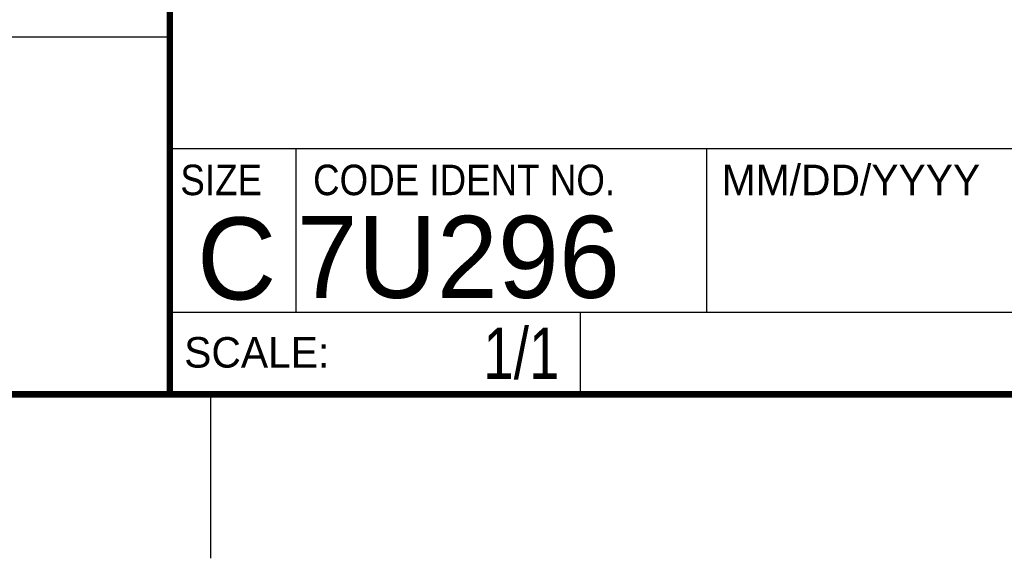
# Model space of a CAD drawing. Header units: inches. Extents: x 0 to 22, y 0 to 17.
# Tile 3 of 23: x 15.9 to 18.9, y 0 to 1.6. Entities that reach past the tile are written whole.
import ezdxf

# ---------------------------------------------------------------- set-up
doc = ezdxf.new("R2010")
doc.units = ezdxf.units.IN
doc.header["$LTSCALE"] = 1.21
doc.header["$MEASUREMENT"] = 0
doc.layers.get('0').update_dxf_attribs({"linetype": 'CONTINUOUS'})
doc.layers.add('DETAIL', color=7, linetype='CONTINUOUS')
doc.styles.get("Standard").update_dxf_attribs({"font": 'txt', "width": 0.8})
doc.styles.add('TEXTSTYLE_2', font='txt')
doc.styles.add('TEXTSTYLE_3', font='txt', dxfattribs={"width": 0.9})

msp = doc.modelspace()

# ---------------------------------------------------------------- linework, layer by layer
at = {"color": 2, "linetype": 'CONTINUOUS'}
for p, q in [((16.3737, 2.9596), (16.3737, 1.2496)), ((16.375, 1.5888), (13.61, 1.5888)), ((16.3737, 1.2496), (21.5037, 1.2496)), ((16.76, 0.75), (16.76, 1.25)), ((18.01, 1.25), (21.5, 1.25)), ((18.01, 1.25), (18.01, 0.75)), ((16.3748, 0.7501), (17.6248, 0.7501)), ((16.3748, 0.7501), (16.3748, 0.5001)), ((16.375, 0.75), (21.5, 0.75)), ((17.6248, 0.7501), (17.6248, 0.5001)), ((18.01, 0.75), (21.5, 0.75)), ((16.3748, 0.5001), (17.6248, 0.5001)), ((16.5, 0), (16.5, 0.5))]:
    msp.add_line(p, q, dxfattribs=at)
at = {"color": 7, "linetype": 'CONTINUOUS', "const_width": 0.02}
for points in [[(16.375, 2.96), (16.375, 0.5)], [(0.5, 0.5), (21.5, 0.5)]]:
    msp.add_lwpolyline(points, dxfattribs=at)

# ---------------------------------------------------------------- texts
at = {"color": 2, "linetype": 'CONTINUOUS', "char_height": 0.093, "attachment_point": 1, "line_spacing_factor": 0.9}
for s, insert, width, style in [('SIZE', (16.407, 1.2002), 0.3348, 'TEXTSTYLE_3'), ('CODE IDENT NO.', (16.8114, 1.2002), 1.1718, 'TEXTSTYLE_3'), ('MM/DD/YYYY', (18.0565, 1.2002), 0.93, 'TEXTSTYLE_2'), ('SCALE:', (16.4187, 0.6745), 0.558, 'TEXTSTYLE_2')]:
    msp.add_mtext(s, dxfattribs=dict(at, insert=insert, width=width, style=style))
at = {"color": 7, "linetype": 'CONTINUOUS', "char_height": 0.25, "line_spacing_factor": 0.9, "style": 'TEXTSTYLE_2'}
for s, insert, width, attachment_point in [('C', (16.5785, 1.0393), 0.25, 2), ('7U296', (16.7614, 1.0441), 1.25, 1)]:
    msp.add_mtext(s, dxfattribs=dict(at, insert=insert, width=width, attachment_point=attachment_point))
at = {"layer": 'DETAIL', "color": 7, "linetype": 'CONTINUOUS', "insert": (17.5623, 0.7032), "char_height": 0.15625, "width": 0.375, "attachment_point": 3, "line_spacing_factor": 0.9}
msp.add_mtext('1/1', dxfattribs=at)

doc.saveas('drawing.dxf')
